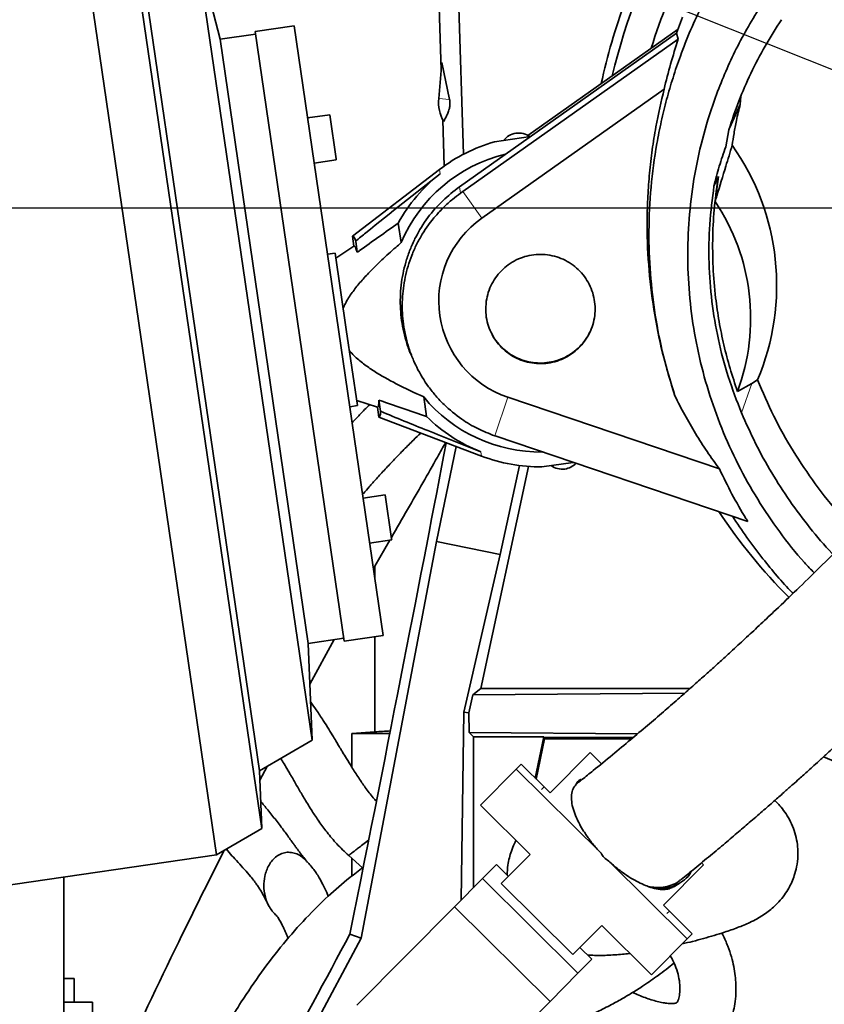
# Model space of a CAD drawing. Header units: millimetres. Extents: x 0 to 12115, y 0 to 8400.
# Tile 83 of 123: x 6932 to 7219, y 3474 to 3826. Entities that reach past the tile are written whole.
import ezdxf

# ---------------------------------------------------------------- set-up
doc = ezdxf.new("R2010")
doc.units = ezdxf.units.MM
doc.header["$LTSCALE"] = 20
doc.layers.add('SVART_TEXT', color=7, linetype='Continuous')
doc.styles.add('SLDTEXTSTYLE0', font='TXT', dxfattribs={"width": 0.605})
doc.dimstyles.new('SLDDIMSTYLE0', dxfattribs={"dimtxt": 70, "dimasz": 70, "dimexe": 0, "dimexo": 0.0625, "dimgap": 17.5, "dimtad": 1, "dimdec": 1, "dimrnd": 1e-09, "dimzin": 12, "dimdsep": 46, "dimtxsty": 'SLDTEXTSTYLE0', "dimsah": 1, "dimcen": 0.09, "dimadec": 0, "dimazin": 3, "dimtfac": 1, "dimtofl": 0, "dimtmove": 0, "dimatfit": 3, "dimfxl": 1, "dimfrac": 2, "dimtolj": 1, "dimtzin": 12, "dimarcsym": 0})
doc.dimstyles.new('SLDDIMSTYLE20', dxfattribs={"dimtxt": 70, "dimasz": 70, "dimexe": 0, "dimexo": 0.0625, "dimgap": 17.5, "dimtad": 1, "dimdec": 1, "dimrnd": 1e-09, "dimzin": 12, "dimdsep": 46, "dimtxsty": 'SLDTEXTSTYLE0', "dimsah": 1, "dimcen": 0.09, "dimse1": 1, "dimsd1": 1, "dimadec": 0, "dimazin": 3, "dimtfac": 1, "dimtofl": 0, "dimtmove": 0, "dimatfit": 3, "dimfxl": 1, "dimfrac": 2, "dimtolj": 1, "dimtzin": 12, "dimarcsym": 0})
doc.dimstyles.new('SLDDIMSTYLE4', dxfattribs={"dimtxt": 70, "dimasz": 70, "dimexe": 0, "dimexo": 0.0625, "dimgap": 17.5, "dimtad": 1, "dimdec": 0, "dimrnd": 1e-09, "dimzin": 12, "dimdsep": 46, "dimtxsty": 'SLDTEXTSTYLE0', "dimsah": 1, "dimcen": 0.09, "dimadec": 0, "dimazin": 3, "dimtfac": 1, "dimtofl": 0, "dimtmove": 0, "dimatfit": 3, "dimfxl": 1, "dimfrac": 2, "dimtolj": 1, "dimtzin": 12, "dimarcsym": 0})
doc.dimstyles.new('SLDDIMSTYLE6', dxfattribs={"dimtxt": 0.18, "dimasz": 70, "dimexe": 0, "dimexo": 0.0625, "dimgap": 0, "dimtad": 0, "dimtih": 1, "dimtoh": 1, "dimdec": 0, "dimrnd": 1e-09, "dimzin": 0, "dimdsep": 46, "dimtxsty": 'Standard', "dimsah": 1, "dimcen": 0.09, "dimadec": 0, "dimazin": 0, "dimtfac": 70, "dimtdec": 0, "dimtofl": 0, "dimtmove": 0, "dimatfit": 3, "dimfxl": 1, "dimfrac": 2, "dimtolj": 1, "dimtzin": 0, "dimarcsym": 0})

# ---------------------------------------------------------------- blocks, each defined once
blk = doc.blocks.new('_D_27')
at = {"layer": 'SVART_TEXT'}
for p, q in [((7345.56, 3754.31), (7345.56, 2773.56)), ((6995.56, 2870.55), (6995.56, 2773.56)), ((7345.56, 2803.56), (6995.56, 2803.56))]:
    blk.add_line(p, q, dxfattribs=at)
for points in [[(6995.56, 2803.56), (7065.56, 2793.56), (7065.56, 2813.56)], [(7345.56, 2803.56), (7275.56, 2813.56), (7275.56, 2793.56)]]:
    blk.add_solid(points, dxfattribs=at)
at = {"layer": 'SVART_TEXT', "insert": (7090.35, 2893.8), "char_height": 70, "attachment_point": 1, "style": 'SLDTEXTSTYLE0'}
blk.add_mtext('350', dxfattribs=at)
blk = doc.blocks.new('_D_30')
at = {"color": 7, "linetype": 'Continuous', "lineweight": 0}
for p, q in [((6722.06, 3497.82), (6722.06, 2592.21)), ((6995.56, 2870.55), (6995.56, 2592.21)), ((6722.06, 2622.21), (6995.56, 2622.21))]:
    blk.add_line(p, q, dxfattribs=at)
at = {"color": 7, "linetype": 'Continuous', "lineweight": 18}
for points in [[(6722.06, 2622.21), (6792.06, 2612.21), (6792.06, 2632.21)], [(6995.56, 2622.21), (6925.56, 2632.21), (6925.56, 2612.21)]]:
    blk.add_solid(points, dxfattribs=at)
at = {"color": 7, "linetype": 'Continuous', "lineweight": 18, "insert": (6738.5, 2712.44), "char_height": 70, "attachment_point": 1, "style": 'SLDTEXTSTYLE0'}
blk.add_mtext('273,5', dxfattribs=at)
blk = doc.blocks.new('_D_33')
at = {"layer": 'SVART_TEXT'}
for p, q in [((7341.56, 4903.31), (5673.56, 4903.31)), ((5703.56, 3758.31), (5703.56, 4903.31)), ((7341.56, 3758.31), (5673.56, 3758.31))]:
    blk.add_line(p, q, dxfattribs=at)
for points in [[(5703.56, 4903.31), (5693.56, 4833.31), (5713.56, 4833.31)], [(5703.56, 3758.31), (5713.56, 3828.31), (5693.56, 3828.31)]]:
    blk.add_solid(points, dxfattribs=at)
at = {"layer": 'SVART_TEXT', "insert": (5613.33, 4223.87), "char_height": 70, "attachment_point": 1, "rotation": 90, "style": 'SLDTEXTSTYLE0'}
blk.add_mtext('1145', dxfattribs=at)
blk = doc.blocks.new('_D_34')
at = {"layer": 'SVART_TEXT'}
for p, q in [((7341.56, 3758.31), (5673.56, 3758.31)), ((5703.56, 2978.31), (5703.56, 3758.31)), ((7197.07, 2978.31), (5673.56, 2978.31))]:
    blk.add_line(p, q, dxfattribs=at)
for points in [[(5703.56, 3758.31), (5693.56, 3688.31), (5713.56, 3688.31)], [(5703.56, 2978.31), (5713.56, 3048.31), (5693.56, 3048.31)]]:
    blk.add_solid(points, dxfattribs=at)
at = {"layer": 'SVART_TEXT', "insert": (5613.33, 3288.11), "char_height": 70, "attachment_point": 1, "rotation": 90, "style": 'SLDTEXTSTYLE0'}
blk.add_mtext('780', dxfattribs=at)
blk = doc.blocks.new('_D_35')
at = {"layer": 'SVART_TEXT'}
for p, q in [((7130.56, 5299.46), (5533.56, 5299.46)), ((5563.56, 5299.46), (5563.56, 2978.31)), ((7197.07, 2978.31), (5533.56, 2978.31))]:
    blk.add_line(p, q, dxfattribs=at)
for points in [[(5563.56, 5299.46), (5553.56, 5229.46), (5573.56, 5229.46)], [(5563.56, 2978.31), (5573.56, 3048.31), (5553.56, 3048.31)]]:
    blk.add_solid(points, dxfattribs=at)
at = {"layer": 'SVART_TEXT', "insert": (5473.33, 4031.94), "char_height": 70, "attachment_point": 1, "rotation": 90, "style": 'SLDTEXTSTYLE0'}
blk.add_mtext('2321', dxfattribs=at)
blk = doc.blocks.new('SW_CENTERMARKSYMBOL_0')
at = {"layer": 'SVART_TEXT', "color": 0}
blk.add_line((-7, 0), (-200, 0), dxfattribs=at)
blk = doc.blocks.new('_D_93')
at = {"layer": 'SVART_TEXT'}
for p, q in [((8898.96, 3657.74), (8898.96, 4119.61)), ((8898.96, 4089.61), (8708.13, 4089.61))]:
    blk.add_line(p, q, dxfattribs=at)
blk.add_solid([(8898.96, 4089.61), (8828.96, 4099.61), (8828.96, 4079.61)], dxfattribs=at)
at = {"layer": 'SVART_TEXT', "insert": (8708.13, 4179.85), "char_height": 70, "attachment_point": 1, "style": 'SLDTEXTSTYLE0'}
blk.add_mtext('*)', dxfattribs=at)

msp = doc.modelspace()

# ---------------------------------------------------------------- linework, layer by layer
at = {"color": 7, "linetype": 'Continuous', "lineweight": 35}
for p, q in [((6950.728417, 3881.607216), (7002.412563, 3527.357659)), ((6968.883104, 3877.181832), (7018.546082, 3536.785609)), ((7082.583548, 3807.707997), (7080.824274, 3864.750052)), ((6973.964127, 3857.249272), (7017.720304, 3557.338998)), ((7090.487337, 3777.546229), (7088.111768, 3854.570824)), ((7003.679788, 3818.591602), (6995.141428, 3852.087096)), ((6995.141428, 3852.087096), (7036.539928, 3568.336629)), ((7168.721853, 3826.544125), (7166.555963, 3820.778536)), ((7030.068539, 3823.452243), (7016.215205, 3821.431076)), ((7061.829746, 3605.756984), (7030.068539, 3823.452243)), ((7167.086537, 3822.190921), (7113.510209, 3784.255631)), ((7016.359574, 3820.441552), (7003.679788, 3818.591602)), ((7003.679788, 3818.591602), (7035.152257, 3602.875391)), ((7047.976412, 3603.735817), (7016.215205, 3821.431076)), ((7166.555963, 3820.778536), (7089.077157, 3765.918842)), ((7090.295407, 3764.198298), (7167.162087, 3818.624569)), ((7166.555963, 3820.778536), (7167.162087, 3818.624569)), ((7082.816667, 3810.34979), (7081.67791, 3797.444958)), ((7085.562146, 3797.102203), (7082.816667, 3810.34979)), ((7162.117077, 3800.803173), (7097.015569, 3754.707356)), ((7189.495106, 3798.147738), (7189.266901, 3795.288629)), ((7185.430666, 3786.905838), (7189.266901, 3795.288629)), ((7042.788706, 3791.680153), (7034.872515, 3790.5252)), ((7045.086001, 3775.934205), (7042.788706, 3791.680153)), ((7083.133051, 3789.891115), (7083.643395, 3773.343917)), ((7114.436371, 3783.874704), (7101.586167, 3781.99989)), ((7185.212334, 3786.28021), (7184.140341, 3780.211242)), ((7037.2214, 3774.425646), (7045.137591, 3775.580599)), ((7045.137591, 3775.580599), (7045.086001, 3775.934205)), ((7081.996867, 3772.12864), (7050.913902, 3748.346006)), ((7181.468748, 3769.64725), (7179.902874, 3766.207997)), ((7180.329102, 3760.690864), (7181.468748, 3769.64725)), ((7090.295407, 3764.198298), (7089.495012, 3763.632296)), ((7067.264466, 3752.992051), (7068.286156, 3745.989263)), ((7050.913902, 3748.346006), (7051.438931, 3744.747387)), ((7051.438931, 3744.747387), (7044.994712, 3740.430046)), ((7052.061717, 3746.53325), (7052.645577, 3742.531406)), ((7044.73379, 3742.218439), (7041.978992, 3741.816521)), ((7048.70394, 3715.006532), (7044.73379, 3742.218439)), ((7052.674091, 3687.794625), (7048.70394, 3715.006532)), ((7072.860817, 3703.546253), (7073.47887, 3702.253093)), ((7188.309818, 3692.845645), (7193.375985, 3695.703438)), ((7195.411176, 3696.94475), (7193.375985, 3695.703438)), ((7052.413169, 3689.583018), (7059.822284, 3687.286844)), ((7060.929354, 3685.753363), (7060.345495, 3689.755207)), ((7076.322055, 3690.910214), (7077.343744, 3683.907426)), ((7106.344349, 3690.764051), (7181.859621, 3665.203542)), ((7049.919294, 3687.392706), (7052.674091, 3687.794625)), ((7060.347314, 3683.688226), (7059.822284, 3687.286844)), ((7060.347314, 3683.688226), (7096.929607, 3669.777788)), ((7101.684112, 3676.995975), (7102.153665, 3676.834445)), ((7191.98193, 3646.429255), (7102.153665, 3676.834445)), ((7080.902808, 3639.275473), (7087.895565, 3673.212988)), ((7129.627405, 3667.535097), (7118.522678, 3665.914945)), ((7113.733259, 3666.064214), (7096.772365, 3586.831869)), ((7110.47972, 3666.388214), (7103.671547, 3634.58402)), ((7062.593077, 3655.938535), (7054.676885, 3654.783582)), ((7064.890372, 3640.192587), (7062.593077, 3655.938535)), ((7053.987965, 3497.616024), (7080.902808, 3639.275473)), ((7057.025771, 3638.684028), (7064.941962, 3639.838981)), ((7064.231557, 3639.735334), (7058.878126, 3630.492156)), ((7064.941962, 3639.838981), (7064.890372, 3640.192587)), ((7080.902808, 3639.275473), (7103.671547, 3634.58402)), ((7103.671547, 3634.58402), (7090.7046, 3578.27229)), ((7058.357758, 3629.554425), (7058.878126, 3630.492156)), ((7058.878126, 3630.492156), (7058.878126, 3625.987754)), ((7035.152257, 3602.875391), (7047.832042, 3604.725341)), ((7035.739051, 3588.270231), (7044.361391, 3604.218981)), ((7047.976412, 3603.735817), (7061.829746, 3605.756984)), ((7058.878126, 3605.32635), (7058.878126, 3571.29038)), ((7036.539928, 3568.336629), (7035.152257, 3602.875391)), ((7096.772365, 3586.831869), (7093.84281, 3584.46306)), ((7171.425774, 3586.831869), (7096.772365, 3586.831869)), ((7093.84281, 3584.46306), (7092.488842, 3578.083457)), ((7093.84281, 3584.46306), (7169.463776, 3585.104432)), ((7089.686992, 3511.218463), (7090.7046, 3578.27229)), ((7090.7046, 3578.27229), (7092.488842, 3578.083457)), ((7092.488842, 3578.083457), (7092.514309, 3571.064605)), ((7058.878126, 3571.29038), (7050.639756, 3570.714297)), ((7064.230648, 3570.714297), (7050.639756, 3570.714297)), ((7050.639756, 3570.714297), (7050.639756, 3558.708349)), ((7092.514309, 3571.064605), (7094.06011, 3569.518804)), ((7152.590077, 3570.551398), (7092.514309, 3571.064605)), ((7094.06011, 3515.622218), (7094.06011, 3569.518804)), ((7119.145635, 3569.518804), (7094.06011, 3569.518804)), ((7116.13006, 3554.797113), (7119.145635, 3569.518804)), ((7116.515128, 3554.414724), (7119.462365, 3568.802795)), ((7151.059781, 3569.256765), (7119.091959, 3569.256765)), ((7119.462365, 3568.802795), (7119.091959, 3569.256765)), ((7150.523174, 3568.802795), (7119.462365, 3568.802795)), ((7017.720304, 3557.338998), (7036.539928, 3568.336629)), ((7135.70593, 3563.946093), (7121.411948, 3549.55197)), ((7139.776177, 3559.904163), (7135.70593, 3563.946093)), ((7219.023395, 3562.402329), (7309.050043, 3524.354078)), ((7017.854633, 3553.995588), (7020.416327, 3558.914474)), ((7109.336425, 3557.969901), (7111.123173, 3559.769167)), ((7119.283236, 3551.665873), (7111.123173, 3559.769167)), ((7018.546082, 3536.785609), (7017.720304, 3557.338998)), ((7096.564116, 3545.108112), (7109.336425, 3557.969901)), ((7139.597732, 3527.919124), (7109.336425, 3557.969901)), ((7119.283236, 3551.665873), (7121.411948, 3549.55197)), ((7096.564116, 3545.108112), (7114.303384, 3527.492256)), ((7002.412563, 3527.357659), (7018.546082, 3536.785609)), ((7056.71207, 3532.690501), (7056.071138, 3532.195012)), ((6809.783581, 3499.253561), (7002.412563, 3527.357659)), ((7049.575348, 3527.169522), (7054.541158, 3522.746537)), ((7104.004526, 3517.121246), (7114.303384, 3527.492256)), ((7050.639756, 3526.221468), (7050.639756, 3519.774067)), ((7097.30343, 3518.88826), (7102.285946, 3523.905683)), ((7102.285946, 3523.905683), (7106.543371, 3519.677878)), ((7170.359508, 3497.371359), (7142.391301, 3525.14499)), ((7161.85748, 3509.387821), (7176.151462, 3523.781943)), ((7176.151462, 3523.781943), (7175.436973, 3524.491461)), ((6947.94452, 3440.714297), (6947.94452, 3519.410904)), ((7087.338397, 3508.853415), (7097.30343, 3518.88826)), ((7097.30343, 3518.88826), (7131.362825, 3485.065818)), ((7104.004526, 3517.121246), (7129.549072, 3491.754415)), ((7156.625439, 3515.985431), (7156.433223, 3516.104657)), ((7165.3154, 3515.876588), (7167.442579, 3517.122598)), ((7163.986193, 3507.273918), (7161.85748, 3509.387821)), ((7023.060226, 3506.448061), (7022.805543, 3506.686598)), ((7052.460783, 3473.731455), (7087.338397, 3508.853415)), ((7087.338397, 3508.853415), (7121.397793, 3475.030973)), ((7172.146256, 3499.170624), (7163.986193, 3507.273918)), ((7139.847931, 3502.125425), (7129.549072, 3491.754415)), ((7139.847931, 3502.125425), (7157.587199, 3484.509569)), ((7053.987965, 3497.616024), (7050.024508, 3499.083832)), ((7172.146256, 3499.170624), (7170.359508, 3497.371359)), ((7031.438694, 3455.47608), (7053.987965, 3497.616024)), ((7157.587199, 3484.509569), (7170.359508, 3497.371359)), ((7132.087917, 3494.311046), (7136.345342, 3490.083241)), ((7131.362825, 3485.065818), (7136.345342, 3490.083241)), ((7121.397793, 3475.030973), (7131.362825, 3485.065818)), ((6951.605272, 3483.214297), (6947.94452, 3483.214297)), ((6951.605272, 3474.714297), (6951.605272, 3483.214297)), ((6947.94452, 3474.714297), (6958.116759, 3474.714297)), ((6958.116759, 3474.714297), (6958.116759, 3445.714297)), ((7086.520179, 3439.909013), (7121.397793, 3475.030973))]:
    msp.add_line(p, q, dxfattribs=at)
at = {"color": 8, "linetype": 'Continuous', "lineweight": 18}
for p, q in [((7085.562146, 3797.102203), (7081.67791, 3797.444958)), ((7081.996867, 3772.12864), (7082.218236, 3770.611354)), ((7089.495012, 3763.632296), (7089.077157, 3765.918842)), ((7090.295407, 3764.198298), (7097.015569, 3754.707356)), ((7189.735488, 3685.19732), (7193.375985, 3695.703438)), ((7101.684112, 3676.995975), (7106.344349, 3690.764051)), ((7096.708239, 3671.295074), (7096.929607, 3669.777788)), ((7118.389862, 3550.76624), (7119.283236, 3551.665873)), ((7163.986193, 3507.273918), (7163.092819, 3506.374285))]:
    msp.add_line(p, q, dxfattribs=at)
at = {"color": 7, "linetype": 'Continuous', "lineweight": 35}
for centre, radius, start, end in [((7345.561545, 3758.314297), 207.382428, 132.49008377, 166.82309494), ((7345.561545, 3758.314297), 196.5, 142.92096851, 163.10017428), ((7345.561545, 3758.314297), 210.63171, 159.5, 167.81175638), ((7095.623719, 3796.214343), 14, 174.95713111, 209.73212758), ((7110.35042, 3778.169095), 7, 99.27800846, 142.05781456), ((7110.114143, 3778.134623), 7, 53.50617237, 97.32348785), ((7117.970614, 3725.112371), 59.2, 106.06718233, 127.42083156), ((7117.970614, 3725.112371), 53.892393, 103.39135885, 157.20836053), ((7117.970614, 3725.112371), 57.865275, 128.15969997, 151.19675476), ((7117.853402, 3718.949771), 75.136755, 339.67031496, 33.74756855), ((7117.970614, 3725.112371), 36.262613, 125.30080825, 251.3), ((7117.970614, 3725.112371), 53.892393, 219.39313578, 270.80235501), ((7117.970614, 3725.112371), 57.865275, 225.40474155, 248.44179634), ((7117.970614, 3725.112371), 59.2, 249.18066475, 270.53431399), ((7125.590807, 3672.055646), 7, 279.27800846, 316.03422715), ((7125.827084, 3672.090118), 7, 234.54368175, 277.32348785), ((7345.561545, 3758.314297), 196.5, 213.47756096, 225.01335007)]:
    msp.add_arc(centre, radius, start, end, dxfattribs=at)
for centre, major_axis, ratio, start_param, end_param in [((7116.824125, 3730.771687), (0, 86.101988), 0.9925257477, 4.3086379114, 5.3316286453), ((7055.718801, 3716.029983), (-4.720289, 32.353445), 0.0699799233, 5.9330051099, 6.3221480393), ((7055.697749, 3716.026912), (-4.194014, 28.746293), 0.069965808, 5.8753090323, 6.3165742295), ((7055.697749, 3716.026912), (-4.194014, 28.746293), 0.069965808, 3.1082037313, 3.5494689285), ((7055.718801, 3716.029983), (-4.720289, 32.353445), 0.0699799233, 3.1026299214, 3.4917728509), ((6995.561545, 3258.074738), (104.861919, 510.317766), 0.0105485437, 5.2064225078, 5.6692080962), ((6995.561545, 3577.147564), (105, 0), 0.0699268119, 5.3596642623, 5.4274446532), ((6995.561545, 3410.534237), (104.889728, 189.746137), 0.025354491, 4.9271367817, 5.2118783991)]:
    msp.add_ellipse(centre, major_axis=major_axis, ratio=ratio, start_param=start_param, end_param=end_param, dxfattribs=at)
for points, knots in [([(7215.641793, 3628.073518), (7214.478328, 3629.280065), (7210.035468, 3633.887438), (7203.24792, 3642.65531), (7195.300009, 3654.320348), (7188.377167, 3666.712204), (7182.494365, 3679.650234), (7177.747457, 3693.00664), (7174.147752, 3706.68082), (7171.715762, 3720.695913), (7170.501503, 3734.892604), (7170.521292, 3749.141128), (7171.774229, 3763.380163), (7174.295154, 3777.609719), (7177.598525, 3789.824696), (7181.140606, 3799.996414), (7184.501079, 3808.198188), (7188.312694, 3816.289399), (7192.684311, 3824.169657), (7198.326375, 3833.185231), (7205.059668, 3843.368689), (7237.497781, 3890.262098), (7267.493909, 3933.266384), (7294.861677, 3972.502492)], [0, 0, 0, 0, 0.012496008, 0.0477178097, 0.0829400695, 0.1186491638, 0.1548584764, 0.1907138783, 0.2265696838, 0.2629184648, 0.2997738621, 0.3361139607, 0.3727007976, 0.4100616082, 0.4476881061, 0.4703790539, 0.4932241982, 0.5160684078, 0.5393000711, 0.5625409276, 0.5977825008, 0.6330261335, 1, 1, 1, 1]), ([(7408.756063, 3878.497559), (7406.175758, 3873.745847), (7400.027665, 3862.423944), (7389.850106, 3845.180588), (7378.438852, 3826.747848), (7366.888961, 3809.060842), (7355.301915, 3792.108472), (7343.74533, 3775.902871), (7332.285909, 3760.445445), (7320.814578, 3745.517113), (7309.385322, 3731.140645), (7298.048153, 3717.333752), (7287.0374, 3704.321953), (7276.392946, 3692.091378), (7266.148976, 3680.626144), (7255.93113, 3669.468186), (7245.794076, 3658.666657), (7235.797549, 3648.271462), (7226.432888, 3638.751466), (7217.719202, 3630.077365), (7209.640709, 3622.190048), (7203.57248, 3616.370834), (7199.312586, 3612.333448), (7196.675334, 3609.849389), (7194.094106, 3607.432839), (7191.569166, 3605.083032), (7189.061363, 3602.762769), (7186.370251, 3600.287459), (7183.279203, 3597.462962), (7179.769079, 3594.280952), (7175.862133, 3590.770374), (7171.596523, 3586.974152), (7166.856945, 3582.801486), (7161.645368, 3578.268273), (7156.004379, 3573.426874), (7149.94019, 3568.296636), (7143.473427, 3562.915617), (7137.671781, 3558.156164), (7134.129329, 3555.319412), (7132.798148, 3554.253419)], [0, 0, 0, 0, 0.036962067, 0.0880695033, 0.1383333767, 0.187519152, 0.2354081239, 0.2818085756, 0.3265611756, 0.3695425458, 0.4125745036, 0.4535010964, 0.4922941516, 0.5289573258, 0.5635181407, 0.5960220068, 0.6305421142, 0.6626062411, 0.6923133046, 0.7197524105, 0.7449988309, 0.7684012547, 0.7768635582, 0.7851612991, 0.7932962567, 0.8012699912, 0.8090838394, 0.8171129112, 0.8268997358, 0.8386358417, 0.850838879, 0.864676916, 0.8802025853, 0.8974855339, 0.9166160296, 0.9373154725, 0.9600479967, 0.9849868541, 1, 1, 1, 1]), ([(7168.143338, 3518.520836), (7169.781264, 3519.851387), (7173.24206, 3522.662725), (7178.51324, 3527.024391), (7183.727694, 3531.390273), (7188.524946, 3535.456852), (7193.139351, 3539.410926), (7197.513142, 3543.198944), (7201.583667, 3546.760466), (7205.035295, 3549.806883), (7207.866576, 3552.323917), (7210.101147, 3554.321984), (7211.920909, 3555.956348), (7213.681498, 3557.543423), (7215.710106, 3559.379707), (7218.168368, 3561.616497), (7221.424281, 3564.597615), (7225.57308, 3568.428936), (7230.486002, 3573.017722), (7236.061523, 3578.288775), (7241.875431, 3583.859054), (7247.728088, 3589.544915), (7253.018698, 3594.748355), (7258.000864, 3599.70129), (7262.603946, 3604.322662), (7266.757346, 3608.529289), (7270.354526, 3612.193881), (7273.87242, 3615.799818), (7277.783224, 3619.847822), (7282.38586, 3624.66005), (7287.683526, 3630.264826), (7293.675763, 3636.689532), (7300.32629, 3643.927305), (7307.621245, 3651.998933), (7315.489533, 3660.865472), (7323.903871, 3670.537704), (7332.833575, 3681.026022), (7342.29367, 3692.401777), (7352.316435, 3704.767087), (7362.864695, 3718.153397), (7373.893336, 3732.591935), (7385.288905, 3748.028208), (7396.986639, 3764.478304), (7408.009825, 3780.632949), (7418.305433, 3796.351068), (7427.833634, 3811.468915), (7437.340288, 3827.255186), (7445.328856, 3841.023832), (7450.007706, 3849.6647), (7451.652468, 3852.702236)], [0, 0, 0, 0, 0.0173586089, 0.0366772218, 0.0542306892, 0.0701139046, 0.084403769, 0.0995340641, 0.1125408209, 0.1234856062, 0.1324132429, 0.139355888, 0.1445548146, 0.1495407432, 0.1558401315, 0.1634427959, 0.1723377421, 0.1859218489, 0.2016323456, 0.2174165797, 0.2370333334, 0.2549498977, 0.2711964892, 0.2857899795, 0.3010182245, 0.3139169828, 0.3244821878, 0.3346316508, 0.3468875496, 0.3612824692, 0.3781643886, 0.3973248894, 0.4188021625, 0.4426385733, 0.4688788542, 0.4970328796, 0.527585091, 0.560563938, 0.5959850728, 0.6345582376, 0.6756363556, 0.7191635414, 0.7650499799, 0.8131700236, 0.852441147, 0.8928981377, 0.9344381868, 0.9769529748, 1, 1, 1, 1]), ([(7165.948073, 3691.283187), (7164.52396, 3695.984951), (7161.653324, 3705.462474), (7158.799077, 3720.080953), (7157.028124, 3735.008838), (7156.491727, 3750.269239), (7157.229994, 3765.794302), (7158.970801, 3778.847712), (7161.046856, 3789.270185), (7162.968267, 3797.118071), (7165.235524, 3804.900515), (7168.059697, 3813.187467), (7171.485729, 3821.966269), (7174.347595, 3828.007421), (7175.778431, 3831.027791)], [0, 0, 0, 0, 0.1024993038, 0.2066116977, 0.310723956, 0.4164982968, 0.5255296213, 0.6353179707, 0.6914184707, 0.7475188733, 0.8040333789, 0.8605478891, 0.9302786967, 1, 1, 1, 1]), ([(7185.212334, 3786.28021), (7186.343552, 3789.690406), (7188.611353, 3796.526973), (7192.983968, 3806.498279), (7198.017708, 3816.271348), (7202.01044, 3822.486348), (7204.011815, 3825.601644)], [0, 0, 0, 0, 0.246977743, 0.4951268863, 0.7469301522, 1, 1, 1, 1]), ([(7162.117077, 3800.803173), (7162.852305, 3803.792969), (7164.324361, 3809.779077), (7166.215492, 3815.673934), (7167.162087, 3818.624569)], [0, 0, 0, 0, 0.4994559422, 1, 1, 1, 1]), ([(7165.948073, 3691.283187), (7164.407151, 3696.331533), (7161.315024, 3706.461919), (7158.2488, 3722.14235), (7156.376816, 3738.123032), (7155.937549, 3751.659317), (7156.264615, 3762.576906), (7156.863471, 3770.856647), (7157.824938, 3779.121123), (7159.389479, 3789.15416), (7161.070264, 3796.332447), (7162.117077, 3800.803173)], [0, 0, 0, 0, 0.1425043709, 0.2859598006, 0.4308671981, 0.5767715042, 0.6513120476, 0.7258525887, 0.8009368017, 0.8760210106, 1, 1, 1, 1]), ([(7083.466769, 3789.271104), (7083.660149, 3789.626995), (7084.04994, 3790.344356), (7084.633364, 3791.500759), (7085.114798, 3792.66941), (7085.443281, 3793.715931), (7085.599651, 3794.436214), (7085.671201, 3794.952967), (7085.700927, 3795.331143), (7085.709357, 3795.614839), (7085.708154, 3795.81508), (7085.704456, 3795.950546), (7085.697549, 3796.095969), (7085.682392, 3796.312543), (7085.635397, 3796.737327), (7085.593959, 3796.943739), (7085.562146, 3797.102203)], [0, 0, 0, 0, 0.2356167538, 0.4749268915, 0.7142016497, 0.8338519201, 0.8936959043, 0.9236433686, 0.9386568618, 0.9462270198, 0.9489852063, 0.9517681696, 0.9541641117, 0.958024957, 0.9677755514, 1, 1, 1, 1]), ([(7189.266901, 3795.288629), (7188.799529, 3793.380609), (7187.964754, 3789.972685), (7187.045882, 3785.113984), (7186.61982, 3782.166219), (7186.414643, 3780.746673)], [0, 0, 0, 0, 0.397407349, 0.7098113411, 1, 1, 1, 1]), ([(7179.902874, 3766.207997), (7180.497525, 3768.570073), (7181.688955, 3773.302679), (7183.32224, 3777.905647), (7184.140341, 3780.211242)], [0, 0, 0, 0, 0.4991069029, 1, 1, 1, 1]), ([(7180.329102, 3760.690864), (7180.528859, 3761.3515), (7181.800775, 3765.557974), (7183.830219, 3772.252012), (7185.656343, 3778.254242), (7186.414643, 3780.746673)], [0, 0, 0, 0, 0.0982430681, 0.6255445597, 1, 1, 1, 1]), ([(7052.061717, 3746.53325), (7053.278611, 3747.526898), (7063.242332, 3755.662717), (7073.34736, 3763.623149), (7082.218236, 3770.611354)], [0, 0, 0, 0, 0.1221324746, 1, 1, 1, 1]), ([(7181.468748, 3769.64725), (7180.963421, 3766.112317), (7179.950406, 3759.025929), (7179.35667, 3748.206488), (7179.468442, 3737.259992), (7180.310149, 3727.088405), (7181.6683, 3717.802124), (7183.385098, 3709.400072), (7185.546756, 3701.050864), (7187.387836, 3695.583572), (7188.309818, 3692.845645)], [0, 0, 0, 0, 0.1374540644, 0.2755506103, 0.4168213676, 0.5587957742, 0.6682534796, 0.7780410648, 0.8888467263, 1, 1, 1, 1]), ([(7089.077157, 3765.918842), (7087.027328, 3764.323523), (7082.875912, 3761.092603), (7077.613241, 3754.978845), (7073.972301, 3749.151824), (7071.626477, 3744.041381), (7069.725065, 3738.749686), (7068.496331, 3733.235777), (7067.973365, 3727.634421), (7067.93334, 3722.009804), (7068.579594, 3716.38772), (7069.991285, 3710.950216), (7070.950763, 3707.747274), (7071.815093, 3706.049552), (7072.029439, 3705.628533)], [0, 0, 0, 0, 0.1148047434, 0.2325082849, 0.3550357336, 0.4178988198, 0.4812260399, 0.6038305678, 0.6667378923, 0.7301082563, 0.8527618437, 0.9156971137, 0.979093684, 1, 1, 1, 1]), ([(7189.735488, 3685.19732), (7188.074411, 3689.484247), (7184.745906, 3698.07449), (7181.293414, 3711.426631), (7178.984581, 3725.014523), (7177.979147, 3738.758677), (7178.142162, 3752.551064), (7179.315652, 3761.653218), (7179.902874, 3766.207997)], [0, 0, 0, 0, 0.1653304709, 0.3312930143, 0.497887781, 0.6649565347, 0.8323419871, 1, 1, 1, 1]), ([(7101.684112, 3676.995975), (7099.646394, 3677.797913), (7095.533841, 3679.416396), (7089.397102, 3683.128129), (7084.459312, 3687.169812), (7080.652156, 3691.199531), (7077.203788, 3695.538243), (7074.315374, 3700.297708), (7072.058355, 3705.359545), (7070.660507, 3709.394038), (7069.602281, 3713.600017), (7068.738012, 3719.051963), (7068.514639, 3725.797536), (7069.531345, 3733.739166), (7071.490185, 3740.261662), (7073.732021, 3745.314753), (7076.39854, 3750.159511), (7079.664751, 3754.655859), (7083.459783, 3758.68036), (7086.434023, 3761.370624), (7088.530733, 3762.919819), (7089.495012, 3763.632296)], [0, 0, 0, 0, 0.0608893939, 0.1228878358, 0.1988468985, 0.2378191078, 0.2770791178, 0.3530374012, 0.3920122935, 0.431276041, 0.4717920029, 0.5126316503, 0.5848235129, 0.6589050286, 0.7346638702, 0.7735331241, 0.812688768, 0.8885233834, 0.9274325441, 0.9666261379, 1, 1, 1, 1]), ([(7052.645577, 3742.531406), (7052.918498, 3742.730262), (7057.761358, 3746.258867), (7062.650682, 3749.723073), (7067.264466, 3752.992051)], [0, 0, 0, 0, 0.0563554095, 1, 1, 1, 1]), ([(7068.286156, 3745.989263), (7067.634051, 3745.423565), (7065.299865, 3743.398669), (7061.357143, 3739.830336), (7057.11315, 3735.627752), (7053.556754, 3731.745877), (7050.728297, 3728.182141), (7048.752728, 3725.116678), (7047.845436, 3723.206782), (7047.586935, 3722.662624)], [0, 0, 0, 0, 0.0824894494, 0.2952681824, 0.5079877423, 0.6529817, 0.7980300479, 0.9424558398, 1, 1, 1, 1]), ([(7098.65502, 3725.081859), (7098.86134, 3726.145468), (7099.279971, 3728.303577), (7100.579629, 3731.335404), (7102.349082, 3734.141075), (7104.552063, 3736.586464), (7107.158087, 3738.641895), (7110.044834, 3740.22206), (7113.188195, 3741.299877), (7116.438548, 3741.833379), (7119.762288, 3741.810915), (7123.002844, 3741.235375), (7126.129561, 3740.116938), (7128.993182, 3738.500993), (7131.571603, 3736.413606), (7133.737973, 3733.943038), (7135.478191, 3731.121375), (7136.707015, 3728.074997), (7137.413086, 3724.83656), (7137.567294, 3721.554527), (7137.159636, 3718.263467), (7136.218741, 3715.11246), (7134.742385, 3712.138522), (7132.808087, 3709.47617), (7130.43066, 3707.157426), (7127.723746, 3705.289197), (7124.715757, 3703.886807), (7121.544369, 3703.021997), (7118.243617, 3702.692479), (7114.965141, 3702.925047), (7111.741942, 3703.706564), (7108.723522, 3705.008364), (7105.941194, 3706.814374), (7103.520593, 3709.040414), (7101.494086, 3711.66811), (7099.94284, 3714.571627), (7098.90929, 3717.724287), (7098.332099, 3721.256023), (7098.540544, 3723.725588), (7098.65502, 3725.081859)], [0, 0, 0, 0, 0.02648333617, 0.05373579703, 0.08021932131, 0.10746792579, 0.13394163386, 0.16117846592, 0.18769543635, 0.21498287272, 0.24148219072, 0.26875410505, 0.29522484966, 0.32246763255, 0.34891636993, 0.37613439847, 0.40257130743, 0.42977328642, 0.45621221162, 0.48341319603, 0.5098711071, 0.53709203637, 0.56358340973, 0.59084399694, 0.61732254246, 0.64457239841, 0.67103163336, 0.69826177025, 0.72471346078, 0.75193401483, 0.77838725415, 0.80560590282, 0.83206793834, 0.8592929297, 0.88577038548, 0.91301182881, 0.93951084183, 0.96677971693, 1, 1, 1, 1]), ([(7135.66511, 3714.194941), (7135.314611, 3713.475184), (7134.487136, 3711.775945), (7132.610325, 3709.398082), (7130.202753, 3707.133988), (7127.408573, 3705.298414), (7124.376579, 3703.964924), (7121.131674, 3703.155275), (7117.824616, 3702.898301), (7114.490088, 3703.209576), (7111.280719, 3704.06367), (7108.235582, 3705.463009), (7105.488565, 3707.331993), (7103.095251, 3709.665758), (7101.327398, 3711.96966), (7100.565925, 3713.591442), (7100.281781, 3714.196611)], [0, 0, 0, 0, 0.0542503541, 0.1280768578, 0.2040417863, 0.2779127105, 0.3539127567, 0.4278694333, 0.503954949, 0.5780207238, 0.6542300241, 0.7283230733, 0.8045758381, 0.8785486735, 0.954680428, 1, 1, 1, 1]), ([(7049.820946, 3707.35044), (7050.36394, 3706.756352), (7051.91222, 3705.062386), (7054.847252, 3702.648571), (7059.824808, 3699.238314), (7066.965759, 3695.234443), (7073.029233, 3692.432068), (7076.322055, 3690.910214)], [0, 0, 0, 0, 0.0768683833, 0.219180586, 0.3616974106, 0.6533642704, 1, 1, 1, 1]), ([(7195.411176, 3696.94475), (7197.281806, 3692.612398), (7201.029652, 3683.932441), (7207.990234, 3671.544095), (7215.914487, 3659.777581), (7223.421525, 3650.177395), (7228.62797, 3644.88059), (7230.527288, 3642.948309)], [0, 0, 0, 0, 0.2182953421, 0.4373592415, 0.6563953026, 0.8746525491, 1, 1, 1, 1]), ([(7077.343744, 3683.907426), (7072.693526, 3685.481084), (7067.017558, 3687.401861), (7061.366707, 3689.395009), (7060.345495, 3689.755207)], [0, 0, 0, 0, 0.8192818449, 1, 1, 1, 1]), ([(7181.859621, 3665.203542), (7180.370548, 3667.256424), (7177.389203, 3671.366601), (7173.280725, 3677.805108), (7169.418208, 3684.426003), (7167.105617, 3688.995814), (7165.948073, 3691.283187)], [0, 0, 0, 0, 0.2486531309, 0.4978406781, 0.7486492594, 1, 1, 1, 1]), ([(7057.048339, 3688.146523), (7055.847468, 3686.949978), (7053.708875, 3684.819088), (7051.652796, 3682.64405), (7050.751254, 3681.690348)], [0, 0, 0, 0, 0.5615236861, 1, 1, 1, 1]), ([(7096.708239, 3671.295074), (7090.386461, 3673.797232), (7078.425651, 3678.531318), (7066.53521, 3683.439403), (7060.929354, 3685.753363)], [0, 0, 0, 0, 0.5285409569, 1, 1, 1, 1]), ([(7222.3778, 3634.743931), (7222.254095, 3634.867709), (7219.298278, 3637.825289), (7214.093738, 3644.140428), (7206.849264, 3653.682265), (7200.385885, 3663.775313), (7194.572717, 3674.262527), (7191.349838, 3681.548003), (7189.735488, 3685.19732)], [0, 0, 0, 0, 0.0085966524, 0.205409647, 0.4029526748, 0.6012365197, 0.8002581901, 1, 1, 1, 1]), ([(7054.494832, 3656.031397), (7054.616387, 3656.173654), (7055.399329, 3657.089941), (7057.039975, 3658.970194), (7059.60675, 3661.85753), (7062.622973, 3665.15479), (7065.906308, 3668.641968), (7069.271675, 3672.104727), (7072.375177, 3675.23037), (7074.403671, 3677.176441), (7075.2747, 3678.012079)], [0, 0, 0, 0, 0.0188543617, 0.1214424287, 0.250583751, 0.405664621, 0.5668365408, 0.7257295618, 0.8822290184, 1, 1, 1, 1]), ([(7084.186652, 3674.623304), (7083.209986, 3672.891901), (7080.599285, 3668.26373), (7076.040898, 3660.266182), (7070.558661, 3650.698709), (7066.734687, 3644.070409), (7064.811074, 3640.736106)], [0, 0, 0, 0, 0.1655497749, 0.4425271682, 0.719568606, 1, 1, 1, 1]), ([(7191.98193, 3646.429255), (7191.761025, 3646.78533), (7189.771643, 3649.991996), (7186.206729, 3656.171345), (7183.310377, 3662.189236), (7181.859621, 3665.203542)], [0, 0, 0, 0, 0.0586863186, 0.5285045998, 1, 1, 1, 1]), ([(7208.162134, 3620.792851), (7208.053972, 3620.897544), (7204.125235, 3624.700302), (7198.659522, 3631.419918), (7191.617717, 3640.551537), (7188.176475, 3645.74084), (7186.486433, 3648.289378)], [0, 0, 0, 0, 0.0128458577, 0.4665970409, 0.7380384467, 1, 1, 1, 1]), ([(7059.444112, 3546.483296), (7059.068175, 3546.904144), (7057.664477, 3548.475534), (7055.586937, 3551.287703), (7053.030453, 3554.948645), (7050.801791, 3558.424106), (7048.900889, 3561.52069), (7047.599281, 3563.687069), (7046.748405, 3565.112003), (7046.062171, 3566.263244), (7045.19371, 3567.720529), (7043.971239, 3569.762854), (7042.371727, 3572.400564), (7040.35848, 3575.604901), (7038.231075, 3578.858132), (7036.669554, 3580.954656), (7035.996674, 3581.858076)], [0, 0, 0, 0, 0.0403317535, 0.1505930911, 0.2475801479, 0.3564244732, 0.4417904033, 0.5035433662, 0.534311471, 0.5585709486, 0.5978283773, 0.6536535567, 0.7260277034, 0.8149054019, 0.9202402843, 1, 1, 1, 1]), ([(7025.337708, 3561.790384), (7025.734976, 3561.142435), (7026.571265, 3559.77844), (7027.641803, 3557.957879), (7028.53666, 3556.425788), (7029.333374, 3555.052506), (7030.401449, 3553.20489), (7031.944099, 3550.537558), (7034.024904, 3546.996384), (7036.385607, 3543.154762), (7039.017359, 3539.181308), (7041.90879, 3535.244094), (7045.374529, 3531.075816), (7048.114547, 3528.509271), (7049.55645, 3527.158657)], [0, 0, 0, 0, 0.0533979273, 0.1124078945, 0.1482137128, 0.177915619, 0.2238167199, 0.2979341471, 0.3941081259, 0.5121620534, 0.6149643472, 0.7300643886, 0.857949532, 1, 1, 1, 1]), ([(7139.597732, 3527.919124), (7138.674738, 3528.941444), (7136.801486, 3531.016283), (7134.801355, 3533.713667), (7133.197577, 3536.14403), (7131.944193, 3538.291903), (7130.663735, 3540.913989), (7129.639011, 3543.681334), (7129.04012, 3546.454622), (7129.000799, 3548.921429), (7129.475764, 3550.975296), (7130.228567, 3551.949425), (7130.589296, 3552.416209)], [0, 0, 0, 0, 0.1074876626, 0.2181505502, 0.2718950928, 0.3543966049, 0.4382090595, 0.5485165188, 0.6618227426, 0.775556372, 0.8924506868, 1, 1, 1, 1]), ([(7132.385663, 3554.291942), (7132.293922, 3554.248631), (7131.557868, 3553.901143), (7131.038494, 3553.180097), (7130.637813, 3552.498715), (7130.589296, 3552.416209)], [0, 0, 0, 0, 0.111225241, 0.8923821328, 1, 1, 1, 1]), ([(7132.807092, 3554.241864), (7132.757422, 3554.203578), (7131.9904, 3553.612361), (7131.266406, 3552.994272), (7130.589296, 3552.416209)], [0, 0, 0, 0, 0.06475750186, 1, 1, 1, 1]), ([(7034.874829, 3524.6632), (7034.7538, 3524.827098), (7034.20641, 3525.568372), (7033.346895, 3526.659948), (7032.406163, 3527.879296), (7031.689465, 3528.815656), (7031.076998, 3529.627821), (7030.445511, 3530.478749), (7029.749364, 3531.435087), (7028.4778, 3533.215078), (7026.572171, 3535.965368), (7023.742839, 3539.668836), (7020.760616, 3543.245035), (7018.978752, 3545.530083), (7018.152165, 3546.590092)], [0, 0, 0, 0, 0.02279674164, 0.10310472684, 0.16249697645, 0.20239138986, 0.23892100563, 0.28041475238, 0.32661185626, 0.37722072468, 0.53171929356, 0.70012339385, 0.86089054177, 1, 1, 1, 1]), ([(7168.570779, 3495.570098), (7169.8099, 3495.865803), (7172.360454, 3496.474468), (7176.196239, 3497.489163), (7179.997058, 3498.576241), (7183.288348, 3499.605236), (7186.070595, 3500.552292), (7188.317881, 3501.375718), (7190.560039, 3502.273072), (7192.730581, 3503.23187), (7194.995297, 3504.368035), (7197.237188, 3505.697379), (7199.187175, 3507.045247), (7201.131618, 3508.63493), (7203.167012, 3510.643959), (7205.02614, 3512.944615), (7206.536026, 3515.324688), (7207.695128, 3517.62647), (7208.681553, 3520.174171), (7209.504509, 3523.315851), (7209.911552, 3526.789524), (7209.819571, 3530.30703), (7209.30165, 3533.597538), (7208.342944, 3536.849199), (7206.965976, 3539.909913), (7205.307411, 3542.611006), (7203.524491, 3544.822598), (7202.283079, 3546.172349), (7201.615135, 3546.731686), (7201.578942, 3546.761994)], [0, 0, 0, 0, 0.0681110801, 0.140196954, 0.2120320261, 0.2817830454, 0.3287439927, 0.3741839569, 0.4178024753, 0.4597974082, 0.5038878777, 0.5348428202, 0.5657069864, 0.5938729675, 0.6200803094, 0.652035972, 0.6796351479, 0.702792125, 0.7268848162, 0.7573488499, 0.7942323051, 0.8247206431, 0.8557359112, 0.8872592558, 0.9191932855, 0.9489518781, 0.9753096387, 0.9986621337, 1, 1, 1, 1]), ([(7056.071138, 3532.195012), (7055.398253, 3531.67482), (7054.211127, 3530.757081), (7052.732793, 3529.614215), (7051.8569, 3528.937082), (7051.439505, 3528.614403), (7051.356129, 3528.549947)], [0, 0, 0, 0, 0.3678413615, 0.6489579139, 0.9298780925, 1, 1, 1, 1]), ([(7109.25595, 3532.504575), (7109.059484, 3532.14026), (7108.418594, 3530.951829), (7107.641989, 3528.91467), (7106.866813, 3526.322515), (7106.25665, 3523.443076), (7106.177495, 3521.311643), (7106.131993, 3520.086393)], [0, 0, 0, 0, 0.1049174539, 0.3422508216, 0.537206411, 0.7339640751, 1, 1, 1, 1]), ([(6967.038779, 3450.31257), (6974.269916, 3465.723138), (6986.690485, 3492.193117), (6999.68278, 3518.107372), (7005.111086, 3528.934596)], [0, 0, 0, 0, 0.58219044, 1, 1, 1, 1]), ([(7005.933456, 3529.415164), (7006.582774, 3528.636169), (7007.886878, 3527.071619), (7010.077627, 3524.705798), (7012.358217, 3522.230817), (7014.345301, 3519.931687), (7015.615933, 3518.325379), (7016.271742, 3517.442476), (7016.613205, 3516.969495), (7017.125603, 3516.230802), (7017.890563, 3515.056632), (7018.898054, 3513.369206), (7020.049784, 3511.223918), (7020.812265, 3509.671204), (7021.184656, 3508.890973), (7021.206658, 3508.844875)], [0, 0, 0, 0, 0.1201715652, 0.2413550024, 0.3644621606, 0.4773178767, 0.5555617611, 0.5812106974, 0.5993694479, 0.6316122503, 0.6855117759, 0.7619885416, 0.8628837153, 0.9918987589, 1, 1, 1, 1]), ([(7019.292182, 3516.07657), (7019.346256, 3517.31087), (7019.431937, 3519.266601), (7020.189944, 3521.824585), (7021.087529, 3523.763361), (7022.305831, 3525.50203), (7023.833657, 3526.91932), (7025.632325, 3527.937469), (7026.951864, 3528.161998), (7027.611578, 3528.274253)], [0, 0, 0, 0, 0.2210957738, 0.3503230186, 0.4800897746, 0.6100842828, 0.7404814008, 0.8702515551, 1, 1, 1, 1]), ([(7027.611578, 3528.274253), (7028.284171, 3528.276864), (7029.633028, 3528.282101), (7030.89084, 3527.752725), (7031.521457, 3527.487317)], [0, 0, 0, 0, 0.4986391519, 1, 1, 1, 1]), ([(7031.521457, 3527.487317), (7032.124852, 3527.157735), (7032.93807, 3526.713545), (7033.583683, 3526.027309), (7033.750261, 3525.85025)], [0, 0, 0, 0, 0.7419849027, 1, 1, 1, 1]), ([(7051.356129, 3528.549947), (7050.840616, 3528.151416), (7050.287341, 3527.723692), (7049.976875, 3527.483678), (7049.955684, 3527.467296)], [0, 0, 0, 0, 0.9317463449, 1, 1, 1, 1]), ([(7142.391301, 3525.14499), (7141.795003, 3525.521905), (7140.656552, 3526.24151), (7139.939301, 3527.377936), (7139.597732, 3527.919124)], [0, 0, 0, 0, 0.5237805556, 1, 1, 1, 1]), ([(7042.279595, 3512.626103), (7042.199618, 3512.824567), (7041.743633, 3513.956097), (7040.706136, 3516.194186), (7039.006532, 3519.357978), (7036.770742, 3522.765076), (7034.809407, 3524.811894), (7033.77596, 3525.890383)], [0, 0, 0, 0, 0.0418664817, 0.2386989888, 0.4640978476, 0.7176275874, 1, 1, 1, 1]), ([(7156.433223, 3516.104657), (7156.128628, 3516.214385), (7155.014461, 3516.615757), (7152.976925, 3517.537855), (7150.178035, 3519.100507), (7147.157724, 3521.138672), (7144.499537, 3523.23469), (7142.935572, 3524.651819), (7142.391301, 3525.14499)], [0, 0, 0, 0, 0.0699374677, 0.255821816, 0.4456077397, 0.6606547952, 0.8819055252, 1, 1, 1, 1]), ([(7054.770294, 3522.921115), (7053.144449, 3521.706967), (7048.804745, 3518.466161), (7041.922447, 3512.447251), (7033.985226, 3504.585359), (7026.04756, 3495.524634), (7018.359033, 3485.516952), (7010.347222, 3473.742643), (7002.338673, 3460.174294), (6996.243724, 3448.718762), (6993.236314, 3442.088152), (6992.613183, 3440.714297)], [0, 0, 0, 0, 0.0584364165, 0.1559785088, 0.26304316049, 0.38007472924, 0.50270068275, 0.62642917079, 0.79016427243, 0.95652227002, 1, 1, 1, 1]), ([(7156.62409, 3515.985783), (7157.746177, 3515.755878), (7159.995107, 3515.295094), (7163.341135, 3515.514742), (7166.578573, 3516.461908), (7169.421638, 3518.407134), (7171.240799, 3520.174289), (7171.868328, 3521.458523), (7171.947384, 3521.620311)], [0, 0, 0, 0, 0.1791962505, 0.3591520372, 0.5629650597, 0.7668097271, 0.9706227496, 1, 1, 1, 1]), ([(7022.145515, 3507.44877), (7021.738582, 3508.028617), (7020.926085, 3509.186361), (7019.815907, 3511.837603), (7019.349996, 3514.207105), (7019.298777, 3515.863318), (7019.292182, 3516.07657)], [0, 0, 0, 0, 0.23382759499, 0.46686887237, 0.93135460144, 1, 1, 1, 1]), ([(7156.433223, 3516.104657), (7157.330265, 3515.947838), (7159.142722, 3515.630987), (7161.903297, 3515.743236), (7164.648397, 3516.421426), (7166.786896, 3517.397844), (7167.811145, 3518.322905), (7168.094864, 3518.579149)], [0, 0, 0, 0, 0.2044679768, 0.4131238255, 0.6553766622, 0.9045383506, 1, 1, 1, 1]), ([(7156.622668, 3515.987149), (7157.56246, 3515.694446), (7159.470878, 3515.100059), (7161.92007, 3514.917198), (7163.913024, 3515.162411), (7164.86305, 3515.6937), (7165.286137, 3515.930306)], [0, 0, 0, 0, 0.2609172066, 0.5298391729, 0.7906171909, 1, 1, 1, 1]), ([(7022.80514, 3506.686079), (7022.689325, 3506.811045), (7022.460911, 3507.057506), (7022.249655, 3507.319579), (7022.145514, 3507.448771)], [0, 0, 0, 0, 0.5070400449, 1, 1, 1, 1]), ([(7023.053263, 3506.436221), (7023.453389, 3506.003773), (7024.189295, 3505.208419), (7025.088648, 3503.774784), (7025.807925, 3502.428279), (7026.375519, 3501.23197), (7026.877796, 3500.093259), (7027.3411, 3498.976646), (7027.688371, 3498.10813), (7027.88822, 3497.584636), (7027.93065, 3497.473492)], [0, 0, 0, 0, 0.2286284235, 0.4204906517, 0.5777547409, 0.7016942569, 0.7949449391, 0.8833622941, 0.9752364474, 1, 1, 1, 1]), ([(7128.824005, 3467.13484), (7128.8554, 3467.115545), (7130.556494, 3466.070093), (7133.993866, 3464.179926), (7139.071824, 3461.60338), (7144.08228, 3459.32824), (7148.949937, 3457.400708), (7153.698335, 3455.881729), (7158.288105, 3454.825616), (7162.58954, 3454.283846), (7166.498311, 3454.268393), (7169.966934, 3454.710519), (7172.930665, 3455.514062), (7175.514202, 3456.596039), (7177.898684, 3457.969995), (7180.246926, 3459.820332), (7182.396439, 3462.136617), (7184.079852, 3464.626509), (7185.230242, 3466.895003), (7186.071341, 3468.986301), (7186.804802, 3471.339843), (7187.429167, 3474.315444), (7187.773359, 3477.666582), (7187.786653, 3481.018648), (7187.527481, 3484.274109), (7187.008992, 3487.525488), (7186.149202, 3491.084345), (7184.842287, 3494.870952), (7183.659196, 3497.714858), (7182.793148, 3499.218794), (7182.670909, 3499.431067)], [0, 0, 0, 0, 0.001016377, 0.0550697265, 0.1092298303, 0.1609525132, 0.210424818, 0.258065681, 0.3043839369, 0.3482456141, 0.3875580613, 0.4228091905, 0.4552269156, 0.4810761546, 0.5088308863, 0.539847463, 0.5744464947, 0.6081297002, 0.6341068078, 0.6551041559, 0.6821047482, 0.7164403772, 0.756752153, 0.7940864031, 0.8268905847, 0.8638036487, 0.9022167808, 0.9458730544, 0.9923602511, 1, 1, 1, 1]), ([(7134.783785, 3491.633933), (7135.418765, 3491.588739), (7136.884216, 3491.484437), (7139.161537, 3491.450607), (7141.7691, 3491.497904), (7144.468227, 3491.644738), (7147.126381, 3491.873433), (7148.931111, 3492.059403), (7149.795772, 3492.17062), (7149.863681, 3492.179355)], [0, 0, 0, 0, 0.1214501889, 0.2802916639, 0.4548460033, 0.6450780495, 0.8277557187, 0.9864723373, 1, 1, 1, 1]), ([(7106.480497, 3460.009169), (7107.57309, 3460.334811), (7110.400575, 3461.17753), (7115.058265, 3462.49459), (7120.585115, 3464.058741), (7126.338695, 3466.044068), (7132.278178, 3468.509176), (7137.980751, 3471.149198), (7143.107579, 3473.751255), (7147.36051, 3476.105079), (7151.181306, 3478.383728), (7155.375329, 3481.060637), (7160.274231, 3484.497481), (7163.842601, 3487.208268), (7165.611255, 3488.737402), (7165.627116, 3488.751116)], [0, 0, 0, 0, 0.0517988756, 0.1340485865, 0.2205446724, 0.3125764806, 0.4066776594, 0.5061950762, 0.5908693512, 0.6619177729, 0.7232555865, 0.791057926, 0.8874813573, 0.998990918, 1, 1, 1, 1]), ([(7164.309491, 3491.278956), (7164.593992, 3490.810097), (7165.424798, 3489.440923), (7166.461153, 3486.972941), (7167.358251, 3483.938652), (7167.783708, 3480.977621), (7167.791484, 3478.322161), (7167.42911, 3476.283147), (7167.014436, 3475.17319), (7166.744727, 3474.684143), (7166.614578, 3474.550981), (7166.451584, 3474.472127), (7165.747579, 3474.326751), (7164.834964, 3474.260719), (7163.485244, 3474.310637), (7161.024244, 3474.639182), (7157.516467, 3475.580556), (7153.837378, 3476.885312), (7151.622546, 3477.892007), (7150.8826, 3478.228331)], [0, 0, 0, 0, 0.03904550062, 0.1140214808, 0.20008394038, 0.28655445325, 0.36885725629, 0.44763793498, 0.50201769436, 0.55561199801, 0.60252388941, 0.65745265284, 0.68419977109, 0.71337383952, 0.74656260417, 0.7848044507, 0.87120482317, 0.95697119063, 1, 1, 1, 1])]:
    msp.add_open_spline(points, degree=3, knots=knots, dxfattribs=at)
at = {"color": 8, "linetype": 'Continuous', "lineweight": 18}
msp.add_open_spline([(7049.955684, 3527.467296), (7049.820138, 3527.362508), (7049.593148, 3527.187027), (7049.58865, 3527.18355), (7049.586838, 3527.182149)], degree=3, knots=[0, 0, 0, 0, 0.5971461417, 1, 1, 1, 1], dxfattribs=at)

# ---------------------------------------------------------------- block references
at = {"layer": 'SVART_TEXT'}
msp.add_blockref('SW_CENTERMARKSYMBOL_0', (7345.561545, 3758.314297), dxfattribs=at)

# ---------------------------------------------------------------- dimensions: what is measured, and where the dimension line sits
at = {"color": 7, "linetype": 'Continuous', "lineweight": 18}
dim = msp.add_linear_dim(base=(6995.561545, 2622.208518), p1=(6722.061545, 3501.824297), p2=(6995.561545, 2874.548763), dimstyle='SLDDIMSTYLE0', dxfattribs=at)
dim.commit()
dim.dimension.update_dxf_attribs({"geometry": '_D_30', "text_midpoint": (6858.811545, 2622.208518), "dimtype": 160})
at = {"layer": 'SVART_TEXT'}
for base, p1, p2, dimstyle, picture, middle in [((5563.562866, 2978.314297), (7134.561545, 5299.459553), (7201.066117, 2978.314297), 'SLDDIMSTYLE4', '_D_35', (5563.562866, 4138.886925)), ((5703.562866, 4903.314297), (7345.561545, 3758.314297), (7345.561545, 4903.314297), 'SLDDIMSTYLE0', '_D_33', (5703.562866, 4330.814297)), ((5703.562866, 3758.314297), (7201.066117, 2978.314297), (7345.561545, 3758.314297), 'SLDDIMSTYLE0', '_D_34', (5703.562866, 3368.314297))]:
    dim = msp.add_linear_dim(base=base, p1=p1, p2=p2, angle=90, dimstyle=dimstyle, dxfattribs=at)
    dim.commit()
    dim.dimension.update_dxf_attribs({"geometry": picture, "text_midpoint": middle, "dimtype": 160})
dim = msp.add_linear_dim(base=(7095.464741, 4089.613473), p1=(8898.964741, 3653.735224), p2=(7095.464741, 3750.88048), text='*)', dimstyle='SLDDIMSTYLE20', dxfattribs=at)
dim.commit()
dim.dimension.update_dxf_attribs({"geometry": '_D_93', "text_midpoint": (8742.842882, 4089.613473), "dimtype": 160})
dim = msp.add_linear_dim(base=(6995.561545, 2803.562978), p1=(7345.561545, 3758.314297), p2=(6995.561545, 2874.548763), dimstyle='SLDDIMSTYLE0', dxfattribs=at)
dim.commit()
dim.dimension.update_dxf_attribs({"geometry": '_D_27', "text_midpoint": (7170.561545, 2803.562978), "dimtype": 160})

# ---------------------------------------------------------------- leaders
msp.add_leader([(7345.561545, 3758.314297), (6618.888889, 4049.444444)], dimstyle='SLDDIMSTYLE6', dxfattribs=at)

doc.saveas('drawing.dxf')
